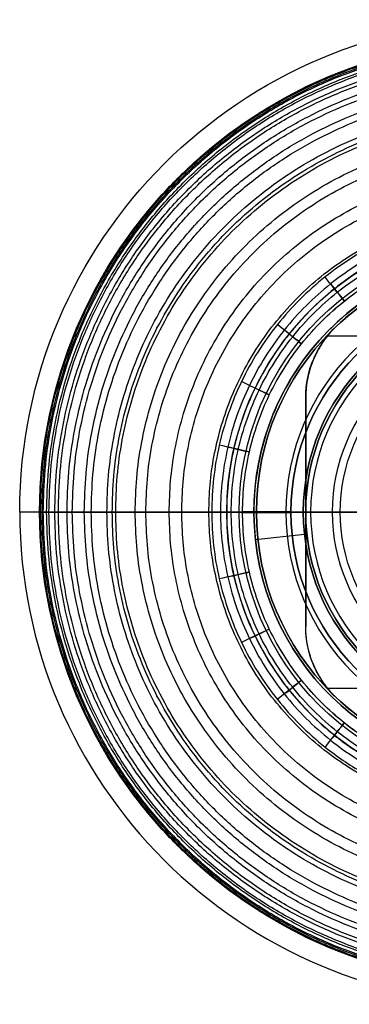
# Model space of a CAD drawing. Header units: millimetres. Extents: x -50 to 50, y -50 to 50.
# Tile 1 of 3: x -50 to -17, y -50 to 50. Entities that reach past the tile are written whole.
import ezdxf

# ---------------------------------------------------------------- set-up
doc = ezdxf.new("R2010")
doc.units = ezdxf.units.MM
doc.layers.add('KyoNano', color=7, linetype='Continuous', true_color=0xc80000)
doc.layers.add('Predefinito', color=7, linetype='Continuous')

msp = doc.modelspace()

# ---------------------------------------------------------------- linework, layer by layer
at = {"layer": 'KyoNano', "color": 7, "true_color": 0xecf1ef}
for p, q in [((-27.4, 0.05, -16.67), (-22.5, 0.05, -16.67)), ((-22.5, 0, -16.67), (-22.5, 0, -14.67)), ((-27.4, -0.05, -14.67), (-22.5, -0.05, -14.67))]:
    msp.add_line(p, q, dxfattribs=at)
msp.add_circle((0, 0, -15.67), 22.5, dxfattribs=at)
at = {"layer": 'KyoNano', "color": 7, "true_color": 0xecf1ef, "extrusion": (0, 0, -1)}
for centre, radius, start, end in [((0, 0, 41.6), 50, 0, 90), ((0, 0, 41.6), 48, 0, 90), ((0, 0, 14.67), 22.5, 0, 180), ((0, 0, 41.6), 48, 270, 0), ((0, 0, 14.67), 22.5, 270, 0)]:
    msp.add_arc(centre, radius, start, end, dxfattribs=at)
at = {"layer": 'KyoNano', "color": 7, "true_color": 0xecf1ef}
for centre, radius, start, end in [((0, 0, -16.67), 22.5, 0, 180), ((0, 0, -41.6), 50, 180, 270), ((0, 0, -16.67), 22.5, 180, 270)]:
    msp.add_arc(centre, radius, start, end, dxfattribs=at)
at = {"layer": 'KyoNano', "color": 7, "true_color": 0xecf1ef, "extrusion": (0, 1, 0)}
for centre, radius, start, end in [((0, -41.6), 50, 270, 360), ((0, -41.6), 48, 270, 0), ((27.4, -21.67), 5, 63.4332, 90)]:
    msp.add_arc(centre, radius, start, end, dxfattribs=at)
at = {"layer": 'KyoNano', "color": 7, "true_color": 0xecf1ef, "extrusion": (0, -1, 0)}
msp.add_arc((-27.4, -21.67), 7, 90, 116.567, dxfattribs=at)
at = {"layer": 'KyoNano', "color": 7, "true_color": 0xecf1ef}
for points, knots in [([(-47.99, 0, -40.46), (-47.99, -47.99, -40.46), (0, -47.99, -40.46), (47.99, -47.99, -40.46), (47.99, 0, -40.46), (47.99, 47.99, -40.46), (0, 47.99, -40.46), (-47.99, 47.99, -40.46), (-47.99, 0, -40.46)], [0, 0, 0, 96, 96, 192, 192, 288, 288, 384, 384, 384]), ([(-47.95, 0, -39.24), (-47.95, -47.95, -39.24), (0, -47.95, -39.24), (47.95, -47.95, -39.24), (47.95, 0, -39.24), (47.95, 47.95, -39.24), (0, 47.95, -39.24), (-47.95, 47.95, -39.24), (-47.95, 0, -39.24)], [0, 0, 0, 96, 96, 192, 192, 288, 288, 384, 384, 384]), ([(-47.9, 0, -38.6), (-47.9, -47.9, -38.6), (0, -47.9, -38.6), (47.9, -47.9, -38.6), (47.9, 0, -38.6), (47.9, 47.9, -38.6), (0, 47.9, -38.6), (-47.9, 47.9, -38.6), (-47.9, 0, -38.6)], [0, 0, 0, 96, 96, 192, 192, 288, 288, 384, 384, 384]), ([(-47.74, 0, -37.26), (-47.74, -47.74, -37.26), (0, -47.74, -37.26), (47.74, -47.74, -37.26), (47.74, 0, -37.26), (47.74, 47.74, -37.26), (0, 47.74, -37.26), (-47.74, 47.74, -37.26), (-47.74, 0, -37.26)], [0, 0, 0, 96, 96, 192, 192, 288, 288, 384, 384, 384]), ([(-47.61, 0, -36.56), (-47.61, -47.61, -36.56), (0, -47.61, -36.56), (47.61, -47.61, -36.56), (47.61, 0, -36.56), (47.61, 47.61, -36.56), (0, 47.61, -36.56), (-47.61, 47.61, -36.56), (-47.61, 0, -36.56)], [0, 0, 0, 96, 96, 192, 192, 288, 288, 384, 384, 384]), ([(-47.27, 0, -35.11), (-47.27, -47.27, -35.11), (0, -47.27, -35.11), (47.27, -47.27, -35.11), (47.27, 0, -35.11), (47.27, 47.27, -35.11), (0, 47.27, -35.11), (-47.27, 47.27, -35.11), (-47.27, 0, -35.11)], [0, 0, 0, 96, 96, 192, 192, 288, 288, 384, 384, 384]), ([(-47.04, 0, -34.36), (-47.04, -47.04, -34.36), (0, -47.04, -34.36), (47.04, -47.04, -34.36), (47.04, 0, -34.36), (47.04, 47.04, -34.36), (0, 47.04, -34.36), (-47.04, 47.04, -34.36), (-47.04, 0, -34.36)], [0, 0, 0, 96, 96, 192, 192, 288, 288, 384, 384, 384]), ([(-46.45, 0, -32.8), (-46.45, -46.45, -32.8), (0, -46.45, -32.8), (46.45, -46.45, -32.8), (46.45, 0, -32.8), (46.45, 46.45, -32.8), (0, 46.45, -32.8), (-46.45, 46.45, -32.8), (-46.45, 0, -32.8)], [0, 0, 0, 96, 96, 192, 192, 288, 288, 384, 384, 384]), ([(-46.08, 0, -32), (-46.08, -46.08, -32), (0, -46.08, -32), (46.08, -46.08, -32), (46.08, 0, -32), (46.08, 46.08, -32), (0, 46.08, -32), (-46.08, 46.08, -32), (-46.08, 0, -32)], [0, 0, 0, 96, 96, 192, 192, 288, 288, 384, 384, 384]), ([(-45.2, 0, -30.37), (-45.2, -45.2, -30.37), (0, -45.2, -30.37), (45.2, -45.2, -30.37), (45.2, 0, -30.37), (45.2, 45.2, -30.37), (0, 45.2, -30.37), (-45.2, 45.2, -30.37), (-45.2, 0, -30.37)], [0, 0, 0, 96, 96, 192, 192, 288, 288, 384, 384, 384]), ([(-44.67, 0, -29.53), (-44.67, -44.67, -29.53), (0, -44.67, -29.53), (44.67, -44.67, -29.53), (44.67, 0, -29.53), (44.67, 44.67, -29.53), (0, 44.67, -29.53), (-44.67, 44.67, -29.53), (-44.67, 0, -29.53)], [0, 0, 0, 96, 96, 192, 192, 288, 288, 384, 384, 384]), ([(-43.45, 0, -27.83), (-43.45, -43.45, -27.83), (0, -43.45, -27.83), (43.45, -43.45, -27.83), (43.45, 0, -27.83), (43.45, 43.45, -27.83), (0, 43.45, -27.83), (-43.45, 43.45, -27.83), (-43.45, 0, -27.83)], [0, 0, 0, 96, 96, 192, 192, 288, 288, 384, 384, 384]), ([(-42.75, 0, -26.98), (-42.75, -42.75, -26.98), (0, -42.75, -26.98), (42.75, -42.75, -26.98), (42.75, 0, -26.98), (42.75, 42.75, -26.98), (0, 42.75, -26.98), (-42.75, 42.75, -26.98), (-42.75, 0, -26.98)], [0, 0, 0, 96, 96, 192, 192, 288, 288, 384, 384, 384]), ([(-41.16, 0, -25.25), (-41.16, -41.16, -25.25), (0, -41.16, -25.25), (41.16, -41.16, -25.25), (41.16, 0, -25.25), (41.16, 41.16, -25.25), (0, 41.16, -25.25), (-41.16, 41.16, -25.25), (-41.16, 0, -25.25)], [0, 0, 0, 96, 96, 192, 192, 288, 288, 384, 384, 384]), ([(-40.62, 0, -22.02), (-40.62, -40.62, -22.02), (0, -40.62, -22.02), (40.62, -40.62, -22.02), (40.62, 0, -22.02), (40.62, 40.62, -22.02), (0, 40.62, -22.02), (-40.62, 40.62, -22.02), (-40.62, 0, -22.02)], [0, 0, 0, 100, 100, 200, 200, 300, 300, 400, 400, 400]), ([(-40.27, 0, -24.39), (-40.27, -40.27, -24.39), (0, -40.27, -24.39), (40.27, -40.27, -24.39), (40.27, 0, -24.39), (40.27, 40.27, -24.39), (0, 40.27, -24.39), (-40.27, 40.27, -24.39), (-40.27, 0, -24.39)], [0, 0, 0, 96, 96, 192, 192, 288, 288, 384, 384, 384]), ([(-38.29, 0, -22.68), (-38.29, -38.29, -22.68), (0, -38.29, -22.68), (38.29, -38.29, -22.68), (38.29, 0, -22.68), (38.29, 38.29, -22.68), (0, 38.29, -22.68), (-38.29, 38.29, -22.68), (-38.29, 0, -22.68)], [0, 0, 0, 96, 96, 192, 192, 288, 288, 384, 384, 384]), ([(-37.21, 0, -21.83), (-37.21, -37.21, -21.83), (0, -37.21, -21.83), (37.21, -37.21, -21.83), (37.21, 0, -21.83), (37.21, 37.21, -21.83), (0, 37.21, -21.83), (-37.21, 37.21, -21.83), (-37.21, 0, -21.83)], [0, 0, 0, 96, 96, 192, 192, 288, 288, 384, 384, 384]), ([(-34.84, 0, -20.18), (-34.84, -34.84, -20.18), (0, -34.84, -20.18), (34.84, -34.84, -20.18), (34.84, 0, -20.18), (34.84, 34.84, -20.18), (0, 34.84, -20.18), (-34.84, 34.84, -20.18), (-34.84, 0, -20.18)], [0, 0, 0, 96, 96, 192, 192, 288, 288, 384, 384, 384]), ([(-33.57, 0, -19.37), (-33.57, -33.57, -19.37), (0, -33.57, -19.37), (33.57, -33.57, -19.37), (33.57, 0, -19.37), (33.57, 33.57, -19.37), (0, 33.57, -19.37), (-33.57, 33.57, -19.37), (-33.57, 0, -19.37)], [0, 0, 0, 96, 96, 192, 192, 288, 288, 384, 384, 384]), ([(-30.82, 0, -17.81), (-30.82, -30.82, -17.81), (0, -30.82, -17.81), (30.82, -30.82, -17.81), (30.82, 0, -17.81), (30.82, 30.82, -17.81), (0, 30.82, -17.81), (-30.82, 30.82, -17.81), (-30.82, 0, -17.81)], [0, 0, 0, 96, 96, 192, 192, 288, 288, 384, 384, 384])]:
    msp.add_rational_spline(points, [1, 0.707106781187, 1, 0.707106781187, 1, 0.707106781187, 1, 0.707106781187, 1], degree=2, knots=knots, dxfattribs=at)
for points, knots in [([(-30.53, 0, -15.41), (-30.53, 2.28, -15.41), (-30.02, 6.85, -15.41), (-27.74, 13.36, -15.41), (-24.07, 19.2, -15.41), (-19.2, 24.07, -15.41), (-13.36, 27.74, -15.41), (-6.85, 30.02, -15.41), (0, 30.79, -15.41), (6.09, 30.1, -15.41), (11.2, 28.53, -15.41), (15.32, 26.54, -15.41), (19.11, 23.96, -15.41), (22.47, 20.84, -15.41), (25.32, 17.26, -15.41), (27.61, 13.3, -15.41), (29.28, 9.03, -15.41), (30.65, 3.08, -15.41), (30.65, -4.62, -15.41), (27.92, -13.45, -15.41), (22.72, -21.08, -15.41), (15.5, -26.84, -15.41), (6.9, -30.21, -15.41), (-2.32, -30.91, -15.41), (-9.82, -29.19, -15.41), (-15.32, -26.54, -15.41), (-19.74, -23.53, -15.41), (-24.07, -19.2, -15.41), (-27.74, -13.36, -15.41), (-30.02, -6.85, -15.41), (-30.53, -2.28, -15.41), (-30.53, 0, -15.41)], [-193.147, -193.147, -193.147, -193.147, -186.2489, -179.35079, -172.45268, -165.55457, -158.65647, -151.75836, -144.86025, -137.96214, -133.36341, -128.76467, -124.16593, -119.56719, -114.96845, -110.36972, -105.77098, -101.17224, -91.97476, -82.77729, -73.57981, -64.38233, -55.18486, -45.98738, -36.78991, -32.19117, -27.59243, -20.69432, -13.79621, -6.89811, 0, 0, 0, 0]), ([(-29.64, 0, -17.2), (-29.64, 2.22, -17.2), (-29.14, 6.65, -17.2), (-26.93, 12.97, -17.2), (-23.37, 18.63, -17.2), (-18.11, 23.89, -17.2), (-10.99, 28, -17.2), (-2.25, 30, -17.2), (6.69, 29.33, -17.2), (15.04, 26.05, -17.2), (22.05, 20.46, -17.2), (27.1, 13.05, -17.2), (29.75, 4.48, -17.2), (29.75, -4.48, -17.2), (27.1, -13.05, -17.2), (22.05, -20.46, -17.2), (15.04, -26.05, -17.2), (7.39, -29.06, -17.2), (0, -29.89, -17.2), (-6.65, -29.14, -17.2), (-12.97, -26.93, -17.2), (-18.64, -23.37, -17.2), (-23.37, -18.63, -17.2), (-26.93, -12.97, -17.2), (-29.14, -6.65, -17.2), (-29.64, -2.22, -17.2), (-29.64, 0, -17.2)], [0, 0, 0, 0, 6.71023, 13.42046, 20.13069, 26.84092, 35.7879, 44.73487, 53.68185, 62.62882, 71.57579, 80.52277, 89.46974, 98.41672, 107.36369, 116.31067, 125.25764, 134.20461, 140.91485, 147.62508, 154.33531, 161.04554, 167.75577, 174.466, 181.17623, 187.88646, 187.88646, 187.88646, 187.88646]), ([(-29.01, 0, -14.86), (-29.01, 2.17, -14.86), (-28.52, 6.51, -14.86), (-26.36, 12.69, -14.86), (-22.87, 18.24, -14.86), (-18.24, 22.87, -14.86), (-12.69, 26.36, -14.86), (-6.51, 28.52, -14.86), (0, 29.25, -14.86), (5.79, 28.6, -14.86), (10.64, 27.11, -14.86), (14.56, 25.22, -14.86), (18.16, 22.77, -14.86), (21.35, 19.81, -14.86), (24.06, 16.4, -14.86), (26.23, 12.63, -14.86), (27.82, 8.58, -14.86), (29.12, 2.93, -14.86), (29.12, -4.39, -14.86), (26.53, -12.78, -14.86), (21.59, -20.03, -14.86), (14.72, -25.5, -14.86), (6.55, -28.71, -14.86), (-2.2, -29.36, -14.86), (-9.33, -27.74, -14.86), (-14.56, -25.22, -14.86), (-18.75, -22.36, -14.86), (-22.87, -18.24, -14.86), (-26.36, -12.69, -14.86), (-28.52, -6.51, -14.86), (-29.01, -2.17, -14.86), (-29.01, 0, -14.86)], [0, 0, 0, 0, 6.89811, 13.79621, 20.69432, 27.59243, 34.49054, 41.38864, 48.28675, 55.18486, 59.7836, 64.38233, 68.98107, 73.57981, 78.17855, 82.77729, 87.37603, 91.97476, 101.17224, 110.36972, 119.56719, 128.76467, 137.96214, 147.15962, 156.3571, 160.95584, 165.55457, 172.45268, 179.35079, 186.2489, 193.147, 193.147, 193.147, 193.147]), ([(-28.55, 0, -16.8), (-28.55, -2.14, -16.8), (-28.07, -6.41, -16.8), (-25.94, -12.49, -16.8), (-22.51, -17.95, -16.8), (-17.95, -22.51, -16.8), (-12.49, -25.94, -16.8), (-6.41, -28.07, -16.8), (0, -28.79, -16.8), (7.12, -27.99, -16.8), (14.49, -25.1, -16.8), (21.24, -19.71, -16.8), (26.11, -12.57, -16.8), (28.66, -4.32, -16.8), (28.66, 4.32, -16.8), (26.11, 12.57, -16.8), (21.24, 19.71, -16.8), (14.49, 25.1, -16.8), (6.45, 28.25, -16.8), (-2.17, 28.9, -16.8), (-10.59, 26.98, -16.8), (-17.44, 23.02, -16.8), (-22.51, 17.95, -16.8), (-25.94, 12.49, -16.8), (-28.07, 6.41, -16.8), (-28.55, 2.14, -16.8), (-28.55, 0, -16.8)], [0, 0, 0, 0, 6.71023, 13.42046, 20.13069, 26.84092, 33.55115, 40.26138, 46.97162, 53.68185, 62.62882, 71.57579, 80.52277, 89.46974, 98.41672, 107.36369, 116.31067, 125.25764, 134.20461, 143.15159, 152.09856, 161.04554, 167.75577, 174.466, 181.17623, 187.88646, 187.88646, 187.88646, 187.88646]), ([(-27.4, 0, -16.67), (-27.4, -2.05, -16.67), (-26.94, -6.15, -16.67), (-24.9, -11.99, -16.67), (-21.6, -17.23, -16.67), (-17.23, -21.6, -16.67), (-11.99, -24.9, -16.67), (-6.15, -26.94, -16.67), (0, -27.63, -16.67), (6.83, -26.86, -16.67), (13.91, -24.09, -16.67), (20.39, -18.92, -16.67), (25.06, -12.07, -16.67), (27.5, -4.15, -16.67), (27.5, 4.15, -16.67), (25.06, 12.07, -16.67), (20.39, 18.92, -16.67), (13.91, 24.09, -16.67), (6.19, 27.12, -16.67), (-2.08, 27.74, -16.67), (-10.16, 25.89, -16.67), (-16.74, 22.09, -16.67), (-21.6, 17.23, -16.67), (-24.9, 11.99, -16.67), (-26.94, 6.15, -16.67), (-27.4, 2.05, -16.67), (-27.4, 0, -16.67)], [0, 0, 0, 0, 6.20394, 12.40787, 18.61181, 24.81574, 31.01968, 37.22361, 43.42755, 49.63148, 57.90339, 66.17531, 74.44722, 82.71913, 90.99105, 99.26296, 107.53488, 115.80679, 124.0787, 132.35062, 140.62253, 148.89444, 155.09838, 161.30231, 167.50625, 173.71018, 173.71018, 173.71018, 173.71018]), ([(-27.4, 0, -14.67), (-27.4, -2.05, -14.67), (-26.94, -6.15, -14.67), (-24.9, -11.99, -14.67), (-21.6, -17.23, -14.67), (-17.72, -21.12, -14.67), (-13.75, -23.82, -14.67), (-8.81, -26.2, -14.67), (-2.08, -27.74, -14.67), (6.19, -27.12, -14.67), (13.91, -24.09, -14.67), (20.39, -18.92, -14.67), (25.06, -12.07, -14.67), (27.5, -4.15, -14.67), (27.5, 2.76, -14.67), (26.28, 8.11, -14.67), (24.78, 11.93, -14.67), (22.72, 15.49, -14.67), (20.16, 18.71, -14.67), (17.15, 21.5, -14.67), (13.75, 23.82, -14.67), (10.05, 25.6, -14.67), (5.47, 27.02, -14.67), (0, 27.63, -14.67), (-6.15, 26.94, -14.67), (-11.99, 24.9, -14.67), (-17.23, 21.6, -14.67), (-21.6, 17.23, -14.67), (-24.9, 11.99, -14.67), (-26.94, 6.15, -14.67), (-27.4, 2.05, -14.67), (-27.4, 0, -14.67)], [-173.34214, -173.34214, -173.34214, -173.34214, -167.15135, -160.96056, -154.76977, -148.57898, -144.45178, -140.32459, -132.0702, -123.81581, -115.56143, -107.30704, -99.05265, -90.79826, -82.54388, -78.41668, -74.28949, -70.16229, -66.0351, -61.90791, -57.78071, -53.65352, -49.52633, -43.33553, -37.14474, -30.95395, -24.76316, -18.57237, -12.38158, -6.19079, 0, 0, 0, 0]), ([(-48, 0, -41.6), (-48, 0, -41.23), (-48, 0, -40.47), (-47.97, 0, -39.46), (-47.89, 0, -38.39), (-47.78, 0, -37.5), (-47.58, 0, -36.33), (-47.35, 0, -35.36), (-46.97, 0, -34.11), (-46.57, 0, -33.07), (-45.97, 0, -31.74), (-45.38, 0, -30.65), (-44.51, 0, -29.25), (-43.7, 0, -28.12), (-42.53, 0, -26.69), (-41.47, 0, -25.54), (-39.98, 0, -24.1), (-38.67, 0, -22.96), (-36.86, 0, -21.55), (-35.28, 0, -20.44), (-33.15, 0, -19.1), (-31.41, 0, -18.1), (-30.04, 0, -17.4), (-29.64, 0, -17.2)], [0, 0, 0, 0, 3.36847, 6.73694, 8.42118, 11.78965, 13.47389, 16.84236, 18.52659, 21.89506, 23.5793, 26.94777, 28.63201, 32.00048, 33.68471, 37.05319, 38.73742, 42.10589, 43.79013, 47.1586, 48.84284, 52.21131, 53.58309, 53.58309, 53.58309, 53.58309])]:
    msp.add_open_spline(points, degree=3, knots=knots, dxfattribs=at)
for points, degree in [([(-17.08, 21.42, -14.67), (-17.76, 22.27, -14.67), (-18.43, 23.11, -14.92), (-19.04, 23.87, -15.41)], 3), ([(-18.48, 23.17, -17.2), (-18.05, 22.63, -16.85), (-17.57, 22.03, -16.67), (-17.08, 21.42, -16.67)], 3), ([(-21.42, 17.08, -14.67), (-22.27, 17.76, -14.67), (-23.11, 18.43, -14.92), (-23.87, 19.04, -15.41)], 3), ([(-23.17, 18.48, -17.2), (-22.63, 18.05, -16.85), (-22.03, 17.57, -16.67), (-21.42, 17.08, -16.67)], 3), ([(-24.69, 11.89, -14.67), (-25.66, 12.36, -14.67), (-26.64, 12.83, -14.92), (-27.51, 13.25, -15.41)], 3), ([(-26.7, 12.86, -17.2), (-26.08, 12.56, -16.85), (-25.38, 12.22, -16.67), (-24.69, 11.89, -16.67)], 3), ([(-26.71, 6.1, -14.67), (-27.77, 6.34, -14.67), (-28.82, 6.58, -14.92), (-29.77, 6.79, -15.41)], 3), ([(-28.89, 6.6, -17.2), (-28.22, 6.44, -16.85), (-27.47, 6.27, -16.67), (-26.71, 6.1, -16.67)], 3), ([(-30.53, 0, -15.41), (-42.72, 0, -21.5), (-50, 0, -29.84), (-50, 0, -37.19), (-50, 0, -41.6)], 4), ([(-26.71, -6.1, -14.67), (-27.77, -6.34, -14.67), (-28.82, -6.58, -14.92), (-29.77, -6.79, -15.41)], 3), ([(-28.89, -6.59, -17.2), (-28.22, -6.44, -16.85), (-27.47, -6.27, -16.67), (-26.71, -6.1, -16.67)], 3), ([(-24.69, -11.89, -14.67), (-25.66, -12.36, -14.67), (-26.64, -12.83, -14.92), (-27.51, -13.25, -15.41)], 3), ([(-26.7, -12.86, -17.2), (-26.08, -12.56, -16.85), (-25.38, -12.22, -16.67), (-24.69, -11.89, -16.67)], 3), ([(-21.42, -17.08, -14.67), (-22.27, -17.76, -14.67), (-23.11, -18.43, -14.92), (-23.87, -19.04, -15.41)], 3), ([(-23.17, -18.48, -17.2), (-22.63, -18.05, -16.85), (-22.03, -17.57, -16.67), (-21.42, -17.08, -16.67)], 3), ([(-17.09, -21.42, -14.67), (-17.76, -22.27, -14.67), (-18.43, -23.11, -14.92), (-19.04, -23.87, -15.41)], 3), ([(-18.48, -23.17, -17.2), (-18.05, -22.63, -16.85), (-17.57, -22.03, -16.67), (-17.09, -21.42, -16.67)], 3)]:
    msp.add_open_spline(points, degree=degree, dxfattribs=at)
at = {"layer": 'Predefinito', "color": 7, "true_color": 0xffffff}
for p, q in [((-18.78, 17.9, -20.67), (-10.98, 17.9, -20.67)), ((-20.19, 15.57, -21.79), (-20.19, 15.57, -20.67)), ((-21, -9.14, -23.28), (-21, 9.14, -23.28)), ((-21, 0, -20.67), (-21, 0, -15.67)), ((-21, 0, -20.67), (-21, 0, -24.38)), ((-20.5, 0, -24.67), (-21, 0, -24.38)), ((-21, 0, -15.67), (-16, 0, -15.67)), ((-20.5, 0, -24.67), (-14.5, 0, -24.67)), ((-20.19, -15.57, -20.67), (-20.19, -15.57, -21.79)), ((-18.78, -17.9, -20.67), (-10.98, -17.9, -20.67))]:
    msp.add_line(p, q, dxfattribs=at)
at = {"layer": 'Predefinito', "color": 51, "true_color": 0xfff7b9}
for p, q in [((-20.45, 16.45, -20.67), (-20.45, 16.45, -16.67)), ((-21.13, -2.29, -20.67), (-26.1, -2.83, -20.67)), ((-21.13, -2.29, -16.67), (-26.1, -2.83, -16.67)), ((-26.1, -2.83, -16.67), (-26.1, -2.83, -20.67)), ((-21.13, -2.29, -20.67), (-21.13, -2.29, -16.67))]:
    msp.add_line(p, q, dxfattribs=at)
at = {"layer": 'Predefinito', "color": 7, "true_color": 0xfefeff}
for p, q in [((-23, 0, -12.72), (-26, 0, -13.52)), ((-26, 0, -14.22), (-26, 0, -13.52)), ((-23, 0, -12.72), (-16.5, 0, -12.72)), ((-21, 0, -14.72), (-21, 0, -14.22)), ((-29, 0, -14.67), (-27.75, 0, -14.67)), ((-26, 0, -14.22), (-21, 0, -14.22)), ((-21, 0, -14.72), (-16.5, 0, -14.72))]:
    msp.add_line(p, q, dxfattribs=at)
for centre, radius in [((0, 0, -14.67), 29), ((0, 0, -14.67), 27.75), ((0, 0, -13.87), 26), ((0, 0, -14.47), 21)]:
    msp.add_circle(centre, radius, dxfattribs=at)
at = {"layer": 'Predefinito', "color": 51, "true_color": 0xfff7b9}
for centre in [(0, 0, -20.67), (0, 0, -18.67)]:
    msp.add_circle(centre, 21.25, dxfattribs=at)
at = {"layer": 'Predefinito', "color": 51, "true_color": 0xfff7b9, "extrusion": (0, 0, -1)}
msp.add_circle((0, 0, 16.67), 21.25, dxfattribs=at)
at = {"layer": 'Predefinito', "color": 7, "true_color": 0xffffff}
msp.add_circle((0, 0, -18.17), 21, dxfattribs=at)
at = {"layer": 'Predefinito', "color": 7, "true_color": 0xffffff, "extrusion": (0, 0, -1)}
for centre, radius, start, end in [((0, 0, 21.49), 26, 46.5675, 133.4325), ((0, 0, 20.67), 26, 46.5675, 133.4325), ((0, 0, 15.67), 21, 0, 180), ((11, 11.62, 20.67), 10, 0, 46.5675), ((0, 0, 15.67), 21, 270, 0), ((11, -11.62, 20.67), 10, 313.4325, 0), ((11, -11.62, 21.66), 10, 330.9222, 0), ((0, 0, 21.49), 26, 270, 313.4325)]:
    msp.add_arc(centre, radius, start, end, dxfattribs=at)
at = {"layer": 'Predefinito', "color": 51, "true_color": 0xfff7b9, "extrusion": (0, 0, -1)}
for start, end in [(353.8182, 83.8182), (173.8182, 353.8182)]:
    msp.add_arc((0, 0, 18.67), 26.25, start, end, dxfattribs=at)
at = {"layer": 'Predefinito', "color": 51, "true_color": 0xfff7b9}
for centre, start, end in [((0, 0, -20.67), 96.1818, 186.1818), ((0, 0, -16.67), 96.1818, 186.1818), ((0, 0, -20.67), 186.1818, 6.1818), ((0, 0, -16.67), 186.1818, 6.1818)]:
    msp.add_arc(centre, 26.25, start, end, dxfattribs=at)
at = {"layer": 'Predefinito', "color": 7, "true_color": 0xfefeff}
for centre, radius, start in [((0, 0, -13.52), 26, 90), ((0, 0, -14.22), 26, 90), ((0, 0, -12.72), 23, 0)]:
    msp.add_arc(centre, radius, start, 270, dxfattribs=at)
at = {"layer": 'Predefinito', "color": 7, "true_color": 0xffffff}
for centre, radius, start, end in [((0, 0, -21.08), 26, 46.5675, 133.4325), ((0, 0, -20.67), 21, 0, 180), ((0, 0, -24.67), 20.5, 0, 270), ((-11, 11.62, -21.66), 10, 150.9145, 180), ((0, 0, -20.67), 21, 180, 270), ((0, 0, -20.67), 26, 226.5675, 313.4325), ((0, 0, -21.08), 26, 226.5675, 313.4325)]:
    msp.add_arc(centre, radius, start, end, dxfattribs=at)
at = {"layer": 'Predefinito', "color": 7, "true_color": 0xfefeff, "extrusion": (0, 0, -1)}
for centre, radius in [((0, 0, 14.22), 21), ((0, 0, 14.72), 21), ((0, 0, 6.16), 18.28), ((0, 0, 5.93), 17.5)]:
    msp.add_arc(centre, radius, 270, 90, dxfattribs=at)
at = {"layer": 'Predefinito', "color": 7, "true_color": 0xfefeff, "extrusion": (0, -1, 0)}
for centre, radius, start, end in [((-17.5, -7.43), 1.5, 0, 121.4926), ((0, -36), 36, 99.5941, 143.6639), ((0, -36), 35, 121.4926, 142.4503)]:
    msp.add_arc(centre, radius, start, end, dxfattribs=at)
at = {"layer": 'Predefinito', "color": 7, "true_color": 0xffffff}
for points, knots in [([(-17.88, 18.88, -21.49), (-18.43, 18.36, -21.49), (-18.95, 17.74, -21.53), (-19.4, 17.05, -21.59), (-19.7, 16.57, -21.64), (-19.97, 16.07, -21.71), (-20.19, 15.55, -21.79), (-20.35, 15.18, -21.85), (-20.49, 14.8, -21.91), (-20.6, 14.43, -21.99), (-20.67, 14.19, -22.03), (-20.73, 13.95, -22.08), (-20.78, 13.7, -22.13), (-20.92, 13.04, -22.28), (-21, 12.33, -22.45), (-21, 11.62, -22.65)], [0, 0, 0, 0, 2.39229, 2.39229, 2.39229, 4.10513, 4.10513, 4.10513, 5.32061, 5.32061, 5.32061, 6.08032, 6.08032, 6.08032, 8.24851, 8.24851, 8.24851, 8.24851]), ([(-17.88, -18.88, -21.49), (-17.94, -18.82, -21.49), (-18.01, -18.75, -21.49), (-18.07, -18.69, -21.5), (-18.62, -18.15, -21.5), (-19.12, -17.51, -21.54), (-19.55, -16.81, -21.62), (-19.97, -16.12, -21.7), (-20.3, -15.37, -21.81), (-20.53, -14.64, -21.95), (-20.61, -14.4, -21.99), (-20.67, -14.17, -22.04), (-20.73, -13.93, -22.08), (-20.9, -13.2, -22.24), (-21, -12.41, -22.43), (-21, -11.62, -22.65)], [-8.25325, -8.25325, -8.25325, -8.25325, -7.97622, -7.97622, -7.97622, -5.57651, -5.57651, -5.57651, -3.151, -3.151, -3.151, -2.40879, -2.40879, -2.40879, 0, 0, 0, 0])]:
    msp.add_open_spline(points, degree=3, knots=knots, dxfattribs=at)
for points in [[(-17.88, 18.88, -20.67), (-17.88, 18.88, -21.49)], [(-21, 11.62, -22.65), (-21, 11.62, -20.67)], [(-21, 0, -20.67), (-21, 11.62, -20.67)], [(-21, -11.62, -20.67), (-21, 0, -20.67)], [(-21, -11.62, -22.65), (-21, -11.62, -20.67)], [(-17.88, -18.88, -21.49), (-17.88, -18.88, -20.67)]]:
    msp.add_open_spline(points, degree=1, dxfattribs=at)
msp.add_rational_spline([(-21, 11.62, -22.65), (-21, 0, -25.9), (-21, -11.62, -22.65)], [1.04444444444, 1.19365079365, 1.04444444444], degree=2, dxfattribs=at)

doc.saveas('drawing.dxf')
